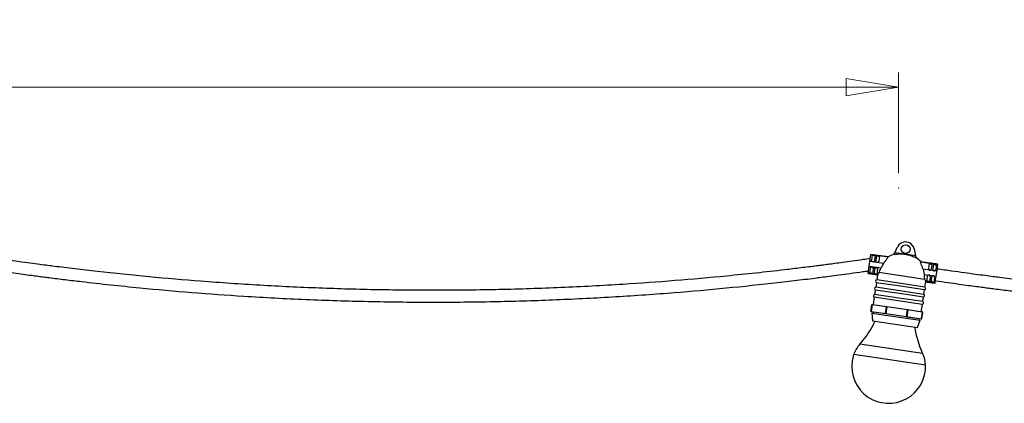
# Model space of a CAD drawing. Header units: millimetres. Extents: x 431 to 880, y 406 to 495.
# Tile 6 of 12: x 619 to 685, y 407 to 433. Entities that reach past the tile are written whole.
import ezdxf

# ---------------------------------------------------------------- set-up
doc = ezdxf.new("R2010")
doc.units = ezdxf.units.MM
doc.header["$PDSIZE"] = -1
doc.styles.add('SLDTEXTSTYLE0', font='TXT', dxfattribs={"width": 0.75})
doc.dimstyles.new('SLDDIMSTYLE0', dxfattribs={"dimtxt": 3.5, "dimasz": 3.556, "dimexe": 0, "dimexo": 0.0625, "dimgap": 0.875, "dimtad": 1, "dimdec": 0, "dimlfac": 10, "dimrnd": 1e-09, "dimzin": 12, "dimdsep": 46, "dimtxsty": 'SLDTEXTSTYLE0', "dimblk1": 'CLOSED', "dimblk2": 'CLOSED', "dimsah": 1, "dimcen": 0.09, "dimadec": 0, "dimazin": 3, "dimtfac": 1, "dimtofl": 0, "dimtmove": 0, "dimatfit": 3, "dimldrblk": 'CLOSED', "dimfxl": 0, "dimfrac": 2, "dimtolj": 1, "dimtzin": 12, "dimarcsym": 0})

# ---------------------------------------------------------------- blocks, each defined once
blk = doc.blocks.new('_Closed')
at = {"color": 0, "linetype": 'ByBlock', "lineweight": -2}
for p, q in [((-1, 0.166667), (0, 0)), ((-1, 0.166667), (-1, -0.166667)), ((0, 0), (-1, -0.166667)), ((0, 0), (-1, 0))]:
    blk.add_line(p, q, dxfattribs=at)
blk = doc.blocks.new('_D')
at = {"color": 7, "linetype": 'Continuous', "lineweight": 0}
for p, q in [((550.775, 422.445), (550.775, 429.271)), ((678.242, 422.445), (678.242, 429.271)), ((550.775, 428.271), (678.242, 428.271))]:
    blk.add_line(p, q, dxfattribs=at)
at = {"color": 7, "linetype": 'Continuous', "lineweight": 18, "xscale": 3.556, "yscale": 3.556, "rotation": 180.0000000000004}
blk.add_blockref('_Closed', (550.775, 428.271), dxfattribs=at)
at = {"color": 7, "linetype": 'Continuous', "lineweight": 18, "xscale": 3.556, "yscale": 3.556}
blk.add_blockref('_Closed', (678.242, 428.271), dxfattribs=at)
at = {"color": 7, "linetype": 'Continuous', "lineweight": 18, "insert": (609.838, 432.782), "char_height": 3.5, "attachment_point": 1, "style": 'SLDTEXTSTYLE0'}
blk.add_mtext('1275', dxfattribs=at)

msp = doc.modelspace()

# ---------------------------------------------------------------- linework, layer by layer
at = {"color": 7, "linetype": 'Continuous', "lineweight": 25}
for p, q in [((678.933, 417.743), (678.657, 417.783)), ((677.983, 417.05), (678.167, 417.442)), ((679.298, 417.302), (679.389, 416.844)), ((676.244, 416.132), (676.292, 416.456)), ((676.292, 416.456), (676.362, 416.932)), ((677.226, 416.318), (676.292, 416.456)), ((677.541, 416.762), (676.362, 416.936)), ((676.362, 416.932), (676.362, 416.936)), ((676.362, 416.932), (676.496, 416.912)), ((676.459, 416.908), (676.406, 416.543)), ((676.578, 416.85), (676.527, 416.857)), ((676.553, 416.853), (676.56, 416.903)), ((676.657, 416.879), (676.604, 416.514)), ((676.623, 416.893), (676.793, 416.868)), ((676.756, 416.864), (676.703, 416.499)), ((676.875, 416.806), (676.824, 416.814)), ((676.849, 416.81), (676.857, 416.86)), ((676.954, 416.835), (676.9, 416.47)), ((676.92, 416.85), (677.537, 416.759)), ((677.54, 416.76), (677.537, 416.759)), ((677.929, 416.937), (677.983, 417.05)), ((677.981, 416.929), (677.929, 416.937)), ((678.689, 416.946), (677.983, 417.05)), ((679.389, 416.844), (678.689, 416.946)), ((679.413, 416.719), (679.362, 416.726)), ((679.389, 416.844), (679.413, 416.719)), ((680.914, 416.267), (679.735, 416.44)), ((679.735, 416.437), (679.738, 416.435)), ((679.738, 416.435), (680.355, 416.345)), ((676.174, 415.652), (676.244, 416.132)), ((676.244, 416.132), (677.053, 416.013)), ((676.328, 416.015), (676.274, 415.646)), ((676.442, 416.099), (676.442, 416.099)), ((676.526, 415.986), (676.472, 415.617)), ((676.625, 415.971), (676.571, 415.603)), ((676.738, 416.056), (676.739, 416.056)), ((676.823, 415.942), (676.769, 415.574)), ((677.226, 416.318), (677.053, 416.013)), ((679.909, 415.924), (679.987, 415.582)), ((680.843, 415.787), (679.909, 415.924)), ((680.318, 416.341), (680.264, 415.976)), ((680.385, 416.29), (680.437, 416.283)), ((680.411, 416.286), (680.418, 416.336)), ((680.516, 416.312), (680.462, 415.947)), ((680.652, 416.301), (680.482, 416.326)), ((680.615, 416.297), (680.561, 415.932)), ((680.682, 416.247), (680.734, 416.239)), ((680.708, 416.243), (680.715, 416.293)), ((680.755, 415.189), (680.853, 415.857)), ((680.813, 416.268), (680.759, 415.903)), ((680.913, 416.263), (680.779, 416.282)), ((680.853, 415.857), (680.913, 416.263)), ((680.913, 416.263), (680.914, 416.267)), ((676.173, 415.649), (676.174, 415.652)), ((676.173, 415.649), (676.825, 415.553)), ((676.315, 415.631), (676.174, 415.652)), ((676.405, 415.67), (676.353, 415.678)), ((676.372, 415.622), (676.379, 415.674)), ((676.612, 415.587), (676.428, 415.614)), ((676.702, 415.626), (676.65, 415.634)), ((676.668, 415.578), (676.676, 415.63)), ((676.824, 415.556), (676.725, 415.571)), ((676.817, 415.557), (676.764, 415.2)), ((678.397, 414.96), (676.764, 415.2)), ((676.825, 415.556), (676.824, 415.556)), ((680.029, 415.239), (676.914, 415.696)), ((679.987, 415.582), (680.795, 415.463)), ((680.029, 414.72), (680.082, 415.077)), ((680.073, 415.076), (680.724, 414.98)), ((680.074, 415.078), (680.075, 415.078)), ((680.173, 415.064), (680.075, 415.078)), ((680.187, 415.448), (680.133, 415.079)), ((680.212, 415.111), (680.263, 415.103)), ((680.23, 415.055), (680.238, 415.107)), ((680.3, 415.532), (680.3, 415.532)), ((680.385, 415.419), (680.33, 415.05)), ((680.484, 415.404), (680.429, 415.036)), ((680.597, 415.489), (680.597, 415.489)), ((680.681, 415.375), (680.627, 415.007)), ((680.725, 414.983), (680.755, 415.189)), ((676.664, 414.52), (676.619, 414.211)), ((678.297, 414.28), (676.664, 414.52)), ((676.737, 415.015), (676.692, 414.706)), ((678.324, 414.466), (676.692, 414.706)), ((678.37, 414.775), (676.737, 415.015)), ((679.957, 414.226), (678.324, 414.466)), ((680.002, 414.535), (678.37, 414.775)), ((680.029, 414.72), (678.397, 414.96)), ((679.957, 414.226), (680.002, 414.535)), ((680.287, 415.047), (680.47, 415.02)), ((680.509, 415.067), (680.56, 415.059)), ((680.527, 415.011), (680.535, 415.063)), ((680.584, 415.003), (680.725, 414.983)), ((680.724, 414.98), (680.725, 414.983)), ((676.592, 414.025), (676.519, 413.531)), ((678.224, 413.786), (676.592, 414.025)), ((678.251, 413.971), (676.619, 414.211)), ((679.857, 413.546), (678.224, 413.786)), ((679.884, 413.731), (678.251, 413.971)), ((679.929, 414.04), (678.297, 414.28)), ((679.884, 413.731), (679.929, 414.04)), ((676.37, 413.068), (676.437, 413.523)), ((676.443, 413.522), (676.376, 413.067)), ((676.437, 413.523), (676.443, 413.522)), ((677.434, 413.376), (676.443, 413.522)), ((676.46, 413.54), (677.451, 413.394)), ((677.367, 412.921), (677.434, 413.376)), ((677.448, 413.374), (677.381, 412.919)), ((677.434, 413.376), (677.448, 413.374)), ((677.448, 413.374), (677.451, 413.394)), ((678.849, 413.168), (677.448, 413.374)), ((677.451, 413.394), (678.852, 413.188)), ((678.782, 412.713), (678.849, 413.168)), ((678.863, 413.166), (678.796, 412.711)), ((678.849, 413.168), (678.852, 413.188)), ((678.849, 413.168), (678.863, 413.166)), ((678.852, 413.188), (679.843, 413.042)), ((679.854, 413.02), (678.863, 413.166)), ((679.784, 413.051), (679.857, 413.546)), ((676.37, 413.068), (676.376, 413.067)), ((676.376, 413.067), (677.367, 412.921)), ((677.378, 412.899), (676.387, 413.045)), ((676.433, 412.949), (676.468, 412.426)), ((676.433, 412.949), (679.698, 412.469)), ((676.468, 412.426), (679.515, 411.979)), ((676.501, 413.028), (676.488, 412.941)), ((677.367, 412.921), (677.381, 412.919)), ((677.378, 412.899), (677.381, 412.919)), ((678.78, 412.693), (677.378, 412.899)), ((677.381, 412.919), (678.782, 412.713)), ((678.78, 412.693), (678.782, 412.713)), ((679.771, 412.548), (678.78, 412.693)), ((678.782, 412.713), (678.796, 412.711)), ((678.796, 412.711), (679.788, 412.565)), ((679.515, 411.979), (679.698, 412.469)), ((679.644, 412.477), (679.657, 412.564)), ((679.788, 412.565), (679.854, 413.02)), ((679.788, 412.565), (679.793, 412.564)), ((679.86, 413.02), (679.793, 412.564)), ((679.854, 413.02), (679.86, 413.02))]:
    msp.add_line(p, q, dxfattribs=at)
at = {"color": 8, "linetype": 'Continuous', "lineweight": 25}
for p, q in [((679.875, 410.221), (675.618, 410.846)), ((680.069, 409.429), (675.204, 410.144))]:
    msp.add_line(p, q, dxfattribs=at)
at = {"color": 7, "linetype": 'Continuous', "lineweight": 25}
msp.add_circle((678.725, 417.288), 0.3, dxfattribs=at)
for centre, radius, start, end in [((678.71, 417.186), 0.6, 95.09203, 154.78187), ((678.71, 417.186), 0.6, 11.13784, 68.18701), ((678.323, 415.489), 1.5, 105.2177, 121.65512), ((678.62, 415.446), 1.5, 41.58868, 58.06135), ((676.427, 416), 0.1, 81.63932, 171.63932), ((676.427, 416), 0.1, 351.63972, 81.63972), ((676.724, 415.957), 0.1, 81.63932, 171.63932), ((676.724, 415.957), 0.1, 351.63972, 81.63972), ((680.159, 441.392), 25.994, 261.58255, 261.63992), ((680.159, 441.392), 25.994, 261.63913, 261.6965), ((680.455, 441.348), 25.994, 261.58255, 261.63992), ((680.456, 441.348), 25.994, 261.63913, 261.6965), ((676.785, 415.102), 0.1, 102.08149, 241.19756), ((680.286, 415.433), 0.1, 81.63932, 171.63932), ((684.017, 440.825), 25.994, 261.58255, 261.63992), ((684.017, 440.825), 25.994, 261.63913, 261.6965), ((680.286, 415.433), 0.1, 351.63972, 81.63972), ((680.583, 415.39), 0.1, 81.63932, 171.63932), ((680.583, 415.39), 0.1, 351.63972, 81.63972), ((676.713, 414.608), 0.1, 102.08149, 241.19756), ((679.981, 414.633), 0.1, 282.08149, 61.19756), ((684.314, 440.781), 25.994, 261.58255, 261.63992), ((684.314, 440.781), 25.994, 261.63913, 261.6965), ((676.64, 414.113), 0.1, 102.08149, 241.19756), ((679.908, 414.138), 0.1, 282.08149, 61.19756), ((676.457, 413.52), 0.02, 81.63952, 171.63952), ((676.461, 413.522), 0.0179, 93.06128, 179.68899), ((677.452, 413.376), 0.0179, 93.06128, 179.68899), ((678.846, 413.171), 0.0179, 343.59006, 70.21777), ((679.836, 413.643), 0.1, 282.08149, 61.19756), ((676.39, 413.065), 0.02, 171.63952, 261.63952), ((676.393, 413.062), 0.0179, 163.59006, 250.21777), ((677.384, 412.916), 0.0179, 163.59006, 250.21777), ((678.779, 412.711), 0.0179, 273.06128, 359.68899), ((679.77, 412.565), 0.0179, 273.06128, 359.68899), ((679.774, 412.567), 0.02, 261.63952, 351.63952), ((679.837, 413.025), 0.0179, 343.59006, 70.21777), ((679.84, 413.022), 0.02, 351.63952, 81.63952), ((671.127, 414.931), 6.071, 317.71334, 335.36699), ((685.351, 412.84), 6.071, 187.91206, 205.5657), ((677.097, 409.5), 2, 137.71334, 161.21889), ((677.571, 409.339), 2.5, 161.21889, 171.63952), ((678.07, 409.357), 2, 2.06016, 25.5657), ((677.571, 409.339), 2.5, 171.63952, 2.06016)]:
    msp.add_arc(centre, radius, start, end, dxfattribs=at)
for points, knots in [([(676.32, 416.647), (676.162, 416.624), (675.758, 416.565), (675.139, 416.478), (674.495, 416.389), (673.948, 416.316), (673.488, 416.255), (673.084, 416.202), (672.471, 416.123), (671.62, 416.017), (669.587, 415.774), (666.742, 415.469), (663.088, 415.144), (659.346, 414.876), (655.376, 414.667), (651.179, 414.532), (647.043, 414.485), (642.971, 414.52), (638.964, 414.634), (634.96, 414.827), (631.121, 415.087), (627.447, 415.403), (624.85, 415.672), (623.171, 415.863), (622.423, 415.951), (621.708, 416.038), (621.101, 416.113), (620.551, 416.183), (620.008, 416.254), (619.359, 416.34), (618.601, 416.443), (617.83, 416.551), (617.312, 416.626), (617.081, 416.66)], [0, 0, 0, 0, 0.008037, 0.02062, 0.031555, 0.040846, 0.048493, 0.054947, 0.061419, 0.079655, 0.09826, 0.164716, 0.224052, 0.283388, 0.354025, 0.424663, 0.4953, 0.562727, 0.630154, 0.69758, 0.765007, 0.824343, 0.883679, 0.896733, 0.909615, 0.921705, 0.933101, 0.94048, 0.949681, 0.960708, 0.973562, 0.988247, 1, 1, 1, 1]), ([(676.49, 416.43), (676.479, 416.432), (676.457, 416.438), (676.43, 416.459), (676.412, 416.487), (676.404, 416.517), (676.405, 416.535), (676.406, 416.543)], [0, 0, 0, 0, 0.2127546, 0.4255254, 0.6377628, 0.8488895, 1, 1, 1, 1]), ([(676.527, 416.857), (676.516, 416.859), (676.495, 416.862), (676.471, 416.864), (676.456, 416.863), (676.453, 416.859), (676.452, 416.858)], [0, 0, 0, 0, 0.25584, 0.511731, 0.766083, 1, 1, 1, 1]), ([(676.459, 416.908), (676.461, 416.91), (676.464, 416.913), (676.478, 416.914), (676.491, 416.912), (676.496, 416.912)], [0, 0, 0, 0, 0.381622, 0.763443, 1, 1, 1, 1]), ([(676.604, 416.514), (676.601, 416.503), (676.596, 416.482), (676.575, 416.454), (676.546, 416.436), (676.517, 416.427), (676.498, 416.429), (676.49, 416.43)], [0, 0, 0, 0, 0.215261, 0.430712, 0.642358, 0.853736, 1, 1, 1, 1]), ([(676.496, 416.912), (676.506, 416.911), (676.525, 416.908), (676.548, 416.905), (676.56, 416.903)], [0, 0, 0, 0, 0.484754, 1, 1, 1, 1]), ([(676.56, 416.903), (676.571, 416.902), (676.594, 416.898), (676.613, 416.895), (676.623, 416.893)], [0, 0, 0, 0, 0.4846902, 1, 1, 1, 1]), ([(676.65, 416.828), (676.649, 416.831), (676.648, 416.835), (676.632, 416.841), (676.608, 416.845), (676.588, 416.848), (676.578, 416.85)], [0, 0, 0, 0, 0.2555976, 0.5113591, 0.7642226, 1, 1, 1, 1]), ([(676.623, 416.893), (676.631, 416.892), (676.646, 416.889), (676.656, 416.884), (676.657, 416.88), (676.657, 416.879)], [0, 0, 0, 0, 0.3789974, 0.7580312, 1, 1, 1, 1]), ([(676.787, 416.386), (676.776, 416.389), (676.754, 416.394), (676.727, 416.415), (676.709, 416.444), (676.701, 416.473), (676.702, 416.492), (676.703, 416.499)], [0, 0, 0, 0, 0.212755, 0.425525, 0.637763, 0.848889, 1, 1, 1, 1]), ([(676.824, 416.814), (676.813, 416.815), (676.792, 416.818), (676.768, 416.82), (676.752, 416.82), (676.75, 416.816), (676.749, 416.814)], [0, 0, 0, 0, 0.25584, 0.511731, 0.766083, 1, 1, 1, 1]), ([(676.756, 416.864), (676.758, 416.866), (676.76, 416.87), (676.775, 416.87), (676.788, 416.869), (676.793, 416.868)], [0, 0, 0, 0, 0.381622, 0.763443, 1, 1, 1, 1]), ([(676.9, 416.47), (676.898, 416.46), (676.893, 416.438), (676.871, 416.411), (676.843, 416.392), (676.813, 416.384), (676.795, 416.385), (676.787, 416.386)], [0, 0, 0, 0, 0.215261, 0.430712, 0.642358, 0.853736, 1, 1, 1, 1]), ([(676.793, 416.868), (676.802, 416.867), (676.822, 416.865), (676.845, 416.861), (676.857, 416.86)], [0, 0, 0, 0, 0.484754, 1, 1, 1, 1]), ([(676.857, 416.86), (676.868, 416.858), (676.891, 416.855), (676.91, 416.851), (676.92, 416.85)], [0, 0, 0, 0, 0.4846902, 1, 1, 1, 1]), ([(676.947, 416.785), (676.946, 416.787), (676.945, 416.792), (676.928, 416.797), (676.905, 416.802), (676.885, 416.805), (676.875, 416.806)], [0, 0, 0, 0, 0.255598, 0.511359, 0.764223, 1, 1, 1, 1]), ([(676.92, 416.85), (676.928, 416.848), (676.943, 416.845), (676.953, 416.84), (676.954, 416.837), (676.954, 416.835)], [0, 0, 0, 0, 0.378997, 0.758031, 1, 1, 1, 1]), ([(677.226, 416.318), (677.267, 416.375), (677.351, 416.489), (677.454, 416.624), (677.522, 416.715), (677.542, 416.752), (677.538, 416.757), (677.537, 416.759)], [0, 0, 0, 0, 0.265771, 0.532165, 0.732474, 0.933851, 1, 1, 1, 1]), ([(677.981, 416.929), (678.016, 416.937), (678.132, 416.963), (678.336, 416.979), (678.538, 416.967), (678.656, 416.951), (678.689, 416.946)], [0, 0, 0, 0, 0.149822, 0.500925, 0.85996, 1, 1, 1, 1]), ([(678.689, 416.946), (678.77, 416.933), (678.933, 416.905), (679.161, 416.833), (679.298, 416.76), (679.362, 416.726)], [0, 0, 0, 0, 0.3461328, 0.6969693, 1, 1, 1, 1]), ([(679.909, 415.924), (679.886, 415.99), (679.839, 416.123), (679.778, 416.282), (679.74, 416.389), (679.731, 416.43), (679.737, 416.434), (679.738, 416.435)], [0, 0, 0, 0, 0.265771, 0.532165, 0.732474, 0.933851, 1, 1, 1, 1]), ([(617.081, 415.851), (617.229, 415.83), (617.625, 415.772), (618.237, 415.686), (618.883, 415.597), (619.433, 415.523), (619.895, 415.462), (620.301, 415.409), (620.916, 415.33), (621.771, 415.223), (623.811, 414.98), (626.667, 414.674), (630.336, 414.347), (634.092, 414.078), (638.078, 413.868), (642.291, 413.733), (646.443, 413.685), (650.531, 413.72), (654.553, 413.834), (658.573, 414.027), (662.427, 414.288), (666.116, 414.606), (668.722, 414.876), (670.408, 415.068), (671.159, 415.156), (671.878, 415.243), (672.487, 415.319), (673.038, 415.39), (673.582, 415.46), (674.234, 415.547), (674.994, 415.65), (675.661, 415.743), (676.074, 415.803), (676.199, 415.822)], [0, 0, 0, 0, 0.007562, 0.020224, 0.03123, 0.040582, 0.048284, 0.054779, 0.061288, 0.079632, 0.098349, 0.165204, 0.224896, 0.284588, 0.355649, 0.426711, 0.497772, 0.565604, 0.633435, 0.701267, 0.769098, 0.82879, 0.888482, 0.901614, 0.914578, 0.926745, 0.938208, 0.945618, 0.954865, 0.96595, 0.978875, 0.993644, 1, 1, 1, 1]), ([(676.328, 416.015), (676.331, 416.026), (676.336, 416.047), (676.357, 416.075), (676.386, 416.093), (676.415, 416.102), (676.434, 416.1), (676.442, 416.099)], [0, 0, 0, 0, 0.215068, 0.430318, 0.64193, 0.853402, 1, 1, 1, 1]), ([(676.442, 416.099), (676.453, 416.097), (676.475, 416.091), (676.502, 416.07), (676.52, 416.042), (676.528, 416.012), (676.527, 415.994), (676.526, 415.986)], [0, 0, 0, 0, 0.212871, 0.425758, 0.638118, 0.849318, 1, 1, 1, 1]), ([(676.625, 415.971), (676.628, 415.982), (676.633, 416.004), (676.654, 416.031), (676.682, 416.05), (676.712, 416.058), (676.731, 416.056), (676.739, 416.056)], [0, 0, 0, 0, 0.215068, 0.430318, 0.64193, 0.853402, 1, 1, 1, 1]), ([(676.739, 416.056), (676.749, 416.053), (676.771, 416.048), (676.798, 416.026), (676.817, 415.998), (676.825, 415.969), (676.824, 415.95), (676.823, 415.942)], [0, 0, 0, 0, 0.2128711, 0.4257579, 0.6381179, 0.8493175, 1, 1, 1, 1]), ([(676.914, 415.696), (676.933, 415.74), (676.973, 415.826), (677.023, 415.943), (677.05, 416.005), (677.053, 416.013)], [0, 0, 0, 0, 0.466662, 0.933172, 1, 1, 1, 1]), ([(680.264, 415.976), (680.264, 415.965), (680.263, 415.943), (680.275, 415.91), (680.297, 415.884), (680.323, 415.868), (680.341, 415.864), (680.349, 415.862)], [0, 0, 0, 0, 0.215261, 0.430712, 0.642358, 0.853736, 1, 1, 1, 1]), ([(680.311, 416.291), (680.312, 416.292), (680.315, 416.296), (680.332, 416.297), (680.356, 416.294), (680.376, 416.292), (680.385, 416.29)], [0, 0, 0, 0, 0.255598, 0.511359, 0.764223, 1, 1, 1, 1]), ([(680.355, 416.345), (680.347, 416.345), (680.331, 416.347), (680.32, 416.345), (680.319, 416.342), (680.318, 416.341)], [0, 0, 0, 0, 0.378997, 0.758031, 1, 1, 1, 1]), ([(680.349, 415.862), (680.36, 415.862), (680.383, 415.861), (680.415, 415.873), (680.441, 415.895), (680.457, 415.921), (680.461, 415.939), (680.462, 415.947)], [0, 0, 0, 0, 0.212755, 0.425525, 0.637763, 0.848889, 1, 1, 1, 1]), ([(680.418, 416.336), (680.407, 416.338), (680.384, 416.341), (680.365, 416.344), (680.355, 416.345)], [0, 0, 0, 0, 0.48469, 1, 1, 1, 1]), ([(680.482, 416.326), (680.472, 416.328), (680.453, 416.331), (680.43, 416.334), (680.418, 416.336)], [0, 0, 0, 0, 0.484754, 1, 1, 1, 1]), ([(680.437, 416.283), (680.447, 416.281), (680.468, 416.278), (680.492, 416.273), (680.507, 416.268), (680.508, 416.264), (680.508, 416.261)], [0, 0, 0, 0, 0.25584, 0.511731, 0.766083, 1, 1, 1, 1]), ([(680.516, 416.312), (680.515, 416.314), (680.514, 416.318), (680.5, 416.323), (680.487, 416.325), (680.482, 416.326)], [0, 0, 0, 0, 0.381622, 0.763443, 1, 1, 1, 1]), ([(680.561, 415.932), (680.561, 415.921), (680.559, 415.899), (680.572, 415.867), (680.594, 415.841), (680.62, 415.824), (680.638, 415.82), (680.646, 415.819)], [0, 0, 0, 0, 0.215261, 0.430712, 0.642358, 0.853736, 1, 1, 1, 1]), ([(680.607, 416.247), (680.609, 416.249), (680.611, 416.253), (680.628, 416.253), (680.653, 416.251), (680.672, 416.248), (680.682, 416.247)], [0, 0, 0, 0, 0.255598, 0.511359, 0.764223, 1, 1, 1, 1]), ([(680.652, 416.301), (680.644, 416.302), (680.628, 416.303), (680.617, 416.302), (680.615, 416.299), (680.615, 416.297)], [0, 0, 0, 0, 0.378997, 0.758031, 1, 1, 1, 1]), ([(680.646, 415.819), (680.657, 415.818), (680.679, 415.817), (680.711, 415.83), (680.737, 415.851), (680.753, 415.878), (680.757, 415.896), (680.759, 415.903)], [0, 0, 0, 0, 0.212755, 0.425525, 0.637763, 0.848889, 1, 1, 1, 1]), ([(680.715, 416.293), (680.704, 416.294), (680.681, 416.298), (680.662, 416.3), (680.652, 416.301)], [0, 0, 0, 0, 0.48469, 1, 1, 1, 1]), ([(680.779, 416.282), (680.769, 416.284), (680.75, 416.287), (680.727, 416.291), (680.715, 416.293)], [0, 0, 0, 0, 0.484754, 1, 1, 1, 1]), ([(680.734, 416.239), (680.744, 416.237), (680.765, 416.234), (680.789, 416.23), (680.803, 416.224), (680.805, 416.22), (680.805, 416.218)], [0, 0, 0, 0, 0.2558405, 0.511731, 0.7660832, 1, 1, 1, 1]), ([(680.813, 416.268), (680.812, 416.27), (680.81, 416.275), (680.796, 416.279), (680.783, 416.282), (680.779, 416.282)], [0, 0, 0, 0, 0.381622, 0.763443, 1, 1, 1, 1]), ([(740.002, 415.836), (739.972, 415.832), (739.695, 415.791), (739.204, 415.723), (738.56, 415.634), (738.013, 415.56), (737.553, 415.499), (737.149, 415.446), (736.537, 415.368), (735.685, 415.261), (733.653, 415.018), (730.807, 414.713), (727.153, 414.388), (723.411, 414.12), (719.441, 413.911), (715.244, 413.776), (711.109, 413.729), (707.037, 413.765), (703.03, 413.879), (699.026, 414.071), (695.186, 414.331), (691.512, 414.648), (688.916, 414.916), (687.237, 415.107), (686.488, 415.195), (685.773, 415.282), (685.166, 415.358), (684.616, 415.428), (684.074, 415.498), (683.424, 415.584), (682.667, 415.687), (681.802, 415.808), (681.19, 415.897), (680.866, 415.944)], [0, 0, 0, 0, 0.001517, 0.014122, 0.025077, 0.034384, 0.042045, 0.04851, 0.054993, 0.073261, 0.0919, 0.158472, 0.217913, 0.277353, 0.348115, 0.418876, 0.489638, 0.557183, 0.624729, 0.692274, 0.75982, 0.81926, 0.8787, 0.891777, 0.904682, 0.916793, 0.928209, 0.935601, 0.944819, 0.955865, 0.968741, 0.983452, 1, 1, 1, 1]), ([(676.315, 415.631), (676.306, 415.632), (676.29, 415.636), (676.276, 415.641), (676.275, 415.645), (676.274, 415.646)], [0, 0, 0, 0, 0.346791, 0.693644, 1, 1, 1, 1]), ([(676.282, 415.699), (676.282, 415.697), (676.284, 415.692), (676.3, 415.687), (676.324, 415.682), (676.344, 415.679), (676.353, 415.678)], [0, 0, 0, 0, 0.255598, 0.511359, 0.764223, 1, 1, 1, 1]), ([(676.372, 415.622), (676.36, 415.624), (676.34, 415.627), (676.323, 415.63), (676.315, 415.631)], [0, 0, 0, 0, 0.550244, 1, 1, 1, 1]), ([(676.428, 415.614), (676.419, 415.615), (676.401, 415.618), (676.381, 415.621), (676.372, 415.622)], [0, 0, 0, 0, 0.550256, 1, 1, 1, 1]), ([(676.405, 415.67), (676.415, 415.668), (676.436, 415.665), (676.46, 415.663), (676.476, 415.664), (676.478, 415.668), (676.48, 415.67)], [0, 0, 0, 0, 0.25584, 0.511731, 0.766083, 1, 1, 1, 1]), ([(676.472, 415.617), (676.471, 415.616), (676.468, 415.612), (676.452, 415.612), (676.436, 415.613), (676.428, 415.614)], [0, 0, 0, 0, 0.348693, 0.697566, 1, 1, 1, 1]), ([(676.612, 415.587), (676.603, 415.589), (676.587, 415.592), (676.573, 415.597), (676.571, 415.601), (676.571, 415.603)], [0, 0, 0, 0, 0.346791, 0.693644, 1, 1, 1, 1]), ([(676.579, 415.655), (676.579, 415.653), (676.581, 415.648), (676.597, 415.643), (676.621, 415.638), (676.641, 415.635), (676.65, 415.634)], [0, 0, 0, 0, 0.255598, 0.511359, 0.764223, 1, 1, 1, 1]), ([(676.668, 415.578), (676.657, 415.58), (676.637, 415.583), (676.619, 415.586), (676.612, 415.587)], [0, 0, 0, 0, 0.550244, 1, 1, 1, 1]), ([(676.725, 415.571), (676.716, 415.572), (676.698, 415.574), (676.677, 415.577), (676.668, 415.578)], [0, 0, 0, 0, 0.550256, 1, 1, 1, 1]), ([(676.702, 415.626), (676.712, 415.625), (676.733, 415.622), (676.757, 415.62), (676.773, 415.621), (676.775, 415.624), (676.776, 415.626)], [0, 0, 0, 0, 0.25584, 0.511731, 0.766083, 1, 1, 1, 1]), ([(676.769, 415.574), (676.767, 415.572), (676.765, 415.568), (676.749, 415.568), (676.733, 415.57), (676.725, 415.571)], [0, 0, 0, 0, 0.348693, 0.697566, 1, 1, 1, 1]), ([(676.914, 415.696), (676.896, 415.662), (676.86, 415.593), (676.833, 415.56), (676.825, 415.557), (676.824, 415.556)], [0, 0, 0, 0, 0.445638, 0.891784, 1, 1, 1, 1]), ([(680.029, 415.239), (680.023, 415.286), (680.009, 415.38), (679.995, 415.506), (679.988, 415.573), (679.987, 415.582)], [0, 0, 0, 0, 0.466662, 0.933172, 1, 1, 1, 1]), ([(680.029, 415.239), (680.036, 415.2), (680.051, 415.124), (680.067, 415.085), (680.074, 415.079), (680.075, 415.078)], [0, 0, 0, 0, 0.445638, 0.891784, 1, 1, 1, 1]), ([(680.133, 415.079), (680.133, 415.077), (680.135, 415.073), (680.15, 415.068), (680.166, 415.065), (680.173, 415.064)], [0, 0, 0, 0, 0.348693, 0.697566, 1, 1, 1, 1]), ([(680.212, 415.111), (680.202, 415.112), (680.181, 415.115), (680.157, 415.12), (680.142, 415.125), (680.141, 415.13), (680.14, 415.132)], [0, 0, 0, 0, 0.25584, 0.511731, 0.766083, 1, 1, 1, 1]), ([(680.3, 415.532), (680.289, 415.533), (680.266, 415.534), (680.234, 415.521), (680.208, 415.5), (680.192, 415.474), (680.188, 415.456), (680.187, 415.448)], [0, 0, 0, 0, 0.212871, 0.425758, 0.638118, 0.849318, 1, 1, 1, 1]), ([(680.338, 415.103), (680.337, 415.101), (680.334, 415.097), (680.317, 415.096), (680.293, 415.099), (680.273, 415.102), (680.263, 415.103)], [0, 0, 0, 0, 0.255598, 0.511359, 0.764223, 1, 1, 1, 1]), ([(680.385, 415.419), (680.385, 415.43), (680.386, 415.452), (680.374, 415.484), (680.352, 415.511), (680.326, 415.527), (680.308, 415.531), (680.3, 415.532)], [0, 0, 0, 0, 0.2150677, 0.4303182, 0.6419299, 0.8534017, 1, 1, 1, 1]), ([(680.509, 415.067), (680.498, 415.068), (680.477, 415.072), (680.454, 415.076), (680.439, 415.082), (680.438, 415.086), (680.437, 415.088)], [0, 0, 0, 0, 0.25584, 0.511731, 0.766083, 1, 1, 1, 1]), ([(680.597, 415.489), (680.586, 415.489), (680.563, 415.49), (680.531, 415.478), (680.505, 415.456), (680.489, 415.43), (680.485, 415.412), (680.484, 415.404)], [0, 0, 0, 0, 0.212871, 0.425758, 0.638118, 0.849318, 1, 1, 1, 1]), ([(680.681, 415.375), (680.682, 415.386), (680.683, 415.409), (680.671, 415.441), (680.649, 415.467), (680.623, 415.483), (680.605, 415.487), (680.597, 415.489)], [0, 0, 0, 0, 0.215068, 0.430318, 0.64193, 0.853402, 1, 1, 1, 1]), ([(680.75, 415.153), (681.03, 415.112), (681.558, 415.035), (682.302, 414.93), (682.949, 414.841), (683.499, 414.767), (683.96, 414.706), (684.366, 414.653), (684.981, 414.574), (685.836, 414.468), (687.876, 414.224), (690.733, 413.918), (694.401, 413.592), (698.157, 413.323), (702.143, 413.113), (706.357, 412.977), (710.508, 412.929), (714.596, 412.965), (718.619, 413.079), (722.638, 413.272), (726.493, 413.533), (730.181, 413.85), (732.788, 414.12), (734.473, 414.312), (735.225, 414.4), (735.943, 414.488), (736.552, 414.563), (737.104, 414.634), (737.648, 414.704), (738.3, 414.791), (739.059, 414.895), (739.701, 414.984), (740.089, 415.04), (740.189, 415.055)], [0, 0, 0, 0, 0.014242, 0.026834, 0.03778, 0.047082, 0.054741, 0.061201, 0.067675, 0.085918, 0.104534, 0.171024, 0.230391, 0.289758, 0.360432, 0.431107, 0.501781, 0.569243, 0.636705, 0.704167, 0.771629, 0.830995, 0.890362, 0.903423, 0.916316, 0.928417, 0.939817, 0.947187, 0.956384, 0.967408, 0.980263, 0.994951, 1, 1, 1, 1]), ([(680.173, 415.064), (680.183, 415.062), (680.201, 415.059), (680.221, 415.056), (680.23, 415.055)], [0, 0, 0, 0, 0.550256, 1, 1, 1, 1]), ([(680.23, 415.055), (680.241, 415.053), (680.262, 415.05), (680.279, 415.048), (680.287, 415.047)], [0, 0, 0, 0, 0.550244, 1, 1, 1, 1]), ([(680.287, 415.047), (680.295, 415.046), (680.312, 415.044), (680.327, 415.045), (680.329, 415.049), (680.33, 415.05)], [0, 0, 0, 0, 0.346791, 0.693644, 1, 1, 1, 1]), ([(680.429, 415.036), (680.43, 415.034), (680.432, 415.029), (680.447, 415.024), (680.463, 415.022), (680.47, 415.02)], [0, 0, 0, 0, 0.348693, 0.697566, 1, 1, 1, 1]), ([(680.47, 415.02), (680.48, 415.019), (680.497, 415.016), (680.518, 415.013), (680.527, 415.011)], [0, 0, 0, 0, 0.550256, 1, 1, 1, 1]), ([(680.527, 415.011), (680.538, 415.01), (680.558, 415.007), (680.576, 415.005), (680.584, 415.003)], [0, 0, 0, 0, 0.550244, 1, 1, 1, 1]), ([(680.635, 415.059), (680.634, 415.057), (680.631, 415.053), (680.614, 415.053), (680.59, 415.055), (680.57, 415.058), (680.56, 415.059)], [0, 0, 0, 0, 0.255598, 0.511359, 0.764223, 1, 1, 1, 1]), ([(680.584, 415.003), (680.592, 415.003), (680.609, 415.001), (680.624, 415.002), (680.626, 415.005), (680.627, 415.007)], [0, 0, 0, 0, 0.346791, 0.693644, 1, 1, 1, 1])]:
    msp.add_open_spline(points, degree=3, knots=knots, dxfattribs=at)
at = {"color": 7, "linetype": 'Continuous', "lineweight": 0}
msp.add_point((678.242, 421.445), dxfattribs=at)

# ---------------------------------------------------------------- dimensions: what is measured, and where the dimension line sits
at = {"color": 7, "linetype": 'Continuous', "lineweight": 18}
dim = msp.add_linear_dim(base=(678.242, 428.271), p1=(550.775, 421.445), p2=(678.242, 421.445), dimstyle='SLDDIMSTYLE0', dxfattribs=at)
dim.commit()
dim.dimension.update_dxf_attribs({"geometry": '_D', "text_midpoint": (615.011, 428.271), "dimtype": 160})

doc.saveas('drawing.dxf')
